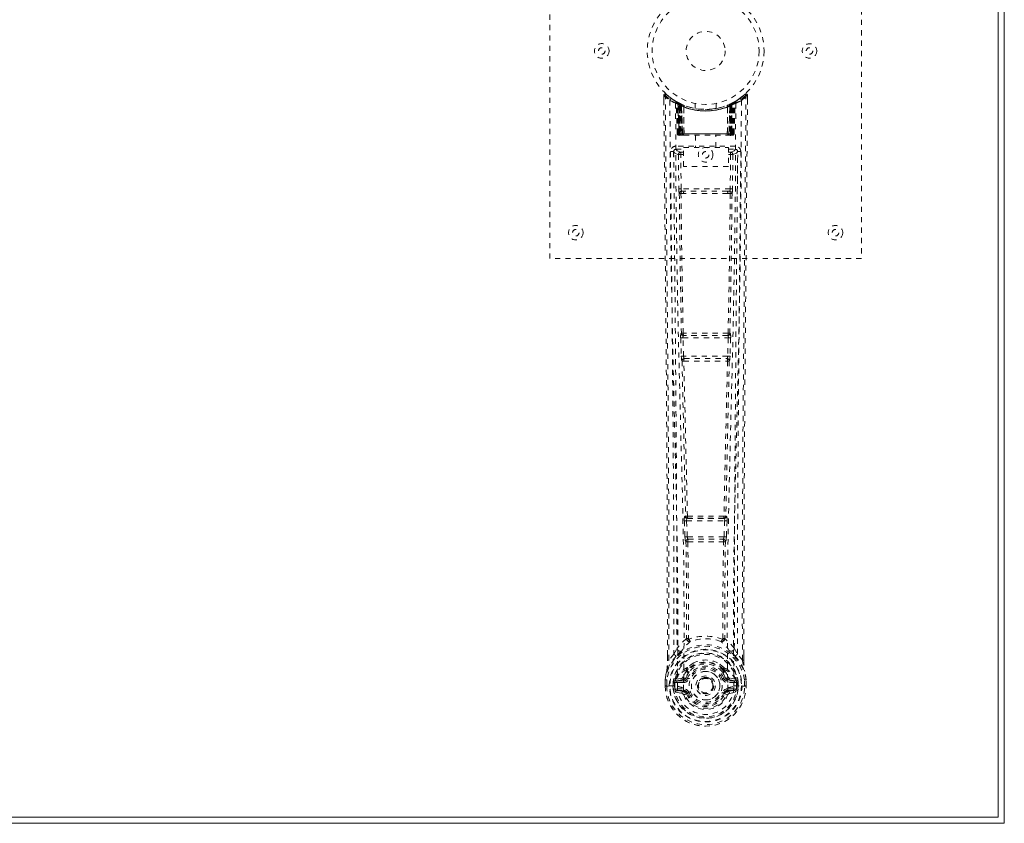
# Model space of a CAD drawing. Header units: inches. Extents: x 25.1 to 108.6, y 43.8 to 73.6.
# Tile 6 of 7: x 89.6 to 108.6, y 43.8 to 59.3. Entities that reach past the tile are written whole.
import ezdxf

# ---------------------------------------------------------------- set-up
doc = ezdxf.new("R2010")
doc.units = ezdxf.units.IN
doc.header["$MEASUREMENT"] = 0
doc.linetypes.add('SLD-Dashed', pattern=[0.075, 0.05, -0.025])
doc.linetypes.add('SLD-Solid', pattern=[0])

msp = doc.modelspace()

# ---------------------------------------------------------------- linework, layer by layer
at = {"color": 7, "linetype": 'SLD-Solid', "lineweight": 15}
for p, q in [((108.606, 73.561), (108.606, 43.811)), ((108.488, 43.929), (108.488, 73.443)), ((108.488, 73.443), (108.488, 43.929)), ((108.606, 43.811), (25.106, 43.811)), ((25.224, 43.929), (108.488, 43.929)), ((108.488, 43.929), (25.224, 43.929))]:
    msp.add_line(p, q, dxfattribs=at)
at = {"color": 7, "linetype": 'SLD-Dashed', "lineweight": 0}
for p, q in [((99.856, 54.686), (99.856, 62.686)), ((105.856, 62.686), (105.856, 54.686)), ((102.049, 57.828), (102.05, 57.744)), ((102.079, 57.828), (102.099, 57.85)), ((103.613, 57.85), (103.512, 57.769)), ((103.663, 57.828), (103.633, 57.828)), ((103.662, 57.743), (103.663, 57.828)), ((102.288, 57.713), (102.274, 57.721)), ((102.302, 57.688), (102.289, 57.696)), ((102.31, 57.09), (102.289, 57.696)), ((102.323, 57.09), (102.302, 57.688)), ((102.372, 57.668), (102.306, 57.702)), ((102.321, 57.68), (102.344, 57.087)), ((102.389, 57.642), (102.321, 57.677)), ((102.342, 57.09), (102.321, 57.677)), ((102.348, 57.647), (102.361, 57.673)), ((102.348, 57.647), (102.349, 57.09)), ((102.354, 57.645), (102.348, 57.647)), ((102.354, 57.645), (102.366, 57.671)), ((102.354, 57.09), (102.354, 57.645)), ((102.361, 57.673), (102.366, 57.671)), ((102.362, 57.641), (102.374, 57.667)), ((102.362, 57.09), (102.362, 57.641)), ((102.366, 57.639), (102.378, 57.665)), ((102.366, 57.639), (102.366, 57.09)), ((102.374, 57.667), (102.372, 57.668)), ((102.378, 57.665), (102.374, 57.667)), ((102.38, 57.632), (102.392, 57.659)), ((102.38, 57.632), (102.381, 57.09)), ((102.384, 57.631), (102.396, 57.657)), ((102.389, 57.642), (102.39, 57.641)), ((102.408, 57.09), (102.389, 57.642)), ((102.39, 57.641), (102.41, 57.09)), ((102.392, 57.659), (102.396, 57.657)), ((102.439, 57.639), (102.436, 57.64)), ((102.656, 57.675), (102.656, 57.579)), ((103.056, 57.579), (103.056, 57.675)), ((103.276, 57.64), (103.273, 57.639)), ((103.303, 57.09), (103.322, 57.641)), ((103.323, 57.642), (103.304, 57.09)), ((103.316, 57.657), (103.328, 57.631)), ((103.32, 57.659), (103.346, 57.671)), ((103.32, 57.659), (103.332, 57.632)), ((103.322, 57.641), (103.323, 57.642)), ((103.391, 57.677), (103.323, 57.642)), ((103.332, 57.09), (103.332, 57.632)), ((103.338, 57.667), (103.334, 57.665)), ((103.334, 57.665), (103.346, 57.639)), ((103.338, 57.667), (103.35, 57.641)), ((103.34, 57.668), (103.339, 57.667)), ((103.407, 57.702), (103.34, 57.668)), ((103.346, 57.671), (103.351, 57.673)), ((103.346, 57.671), (103.359, 57.645)), ((103.346, 57.09), (103.346, 57.639)), ((103.35, 57.641), (103.35, 57.09)), ((103.351, 57.673), (103.36, 57.678)), ((103.351, 57.673), (103.364, 57.647)), ((103.364, 57.647), (103.359, 57.645)), ((103.359, 57.645), (103.359, 57.09)), ((103.364, 57.09), (103.364, 57.647)), ((103.368, 57.087), (103.391, 57.68)), ((103.371, 57.09), (103.391, 57.677)), ((103.384, 57.671), (103.379, 57.672)), ((103.389, 57.09), (103.41, 57.688)), ((103.403, 57.09), (103.424, 57.696)), ((103.424, 57.696), (103.41, 57.688)), ((103.438, 57.721), (103.425, 57.713)), ((103.502, 57.762), (103.442, 57.725)), ((102.384, 57.09), (102.384, 57.631)), ((102.435, 57.612), (102.433, 57.613)), ((102.438, 57.089), (102.433, 57.613)), ((102.435, 57.612), (102.44, 57.09)), ((103.273, 57.09), (103.277, 57.612)), ((103.279, 57.613), (103.274, 57.089)), ((103.279, 57.613), (103.277, 57.612)), ((103.328, 57.631), (103.328, 57.09)), ((102.31, 57.09), (102.323, 57.09)), ((102.342, 57.09), (102.408, 57.09)), ((103.359, 57.09), (102.354, 57.09)), ((102.366, 57.09), (103.346, 57.09)), ((102.381, 57.09), (102.384, 57.09)), ((103.328, 57.09), (102.384, 57.09)), ((102.41, 57.09), (102.408, 57.09)), ((102.438, 57.089), (102.44, 57.09)), ((102.44, 57.09), (103.273, 57.09)), ((103.273, 57.09), (103.274, 57.089)), ((103.304, 57.09), (103.303, 57.09)), ((103.304, 57.09), (103.371, 57.09)), ((103.328, 57.09), (103.332, 57.09)), ((103.363, 57.061), (103.363, 57.063)), ((103.389, 57.09), (103.403, 57.09)), ((102.337, 57.062), (102.34, 57.061)), ((102.342, 57.061), (102.342, 57.061)), ((102.349, 57.061), (102.354, 57.061)), ((102.353, 57.061), (102.363, 57.061)), ((102.363, 57.061), (102.367, 57.061)), ((102.371, 57.061), (102.438, 57.061)), ((102.44, 57.061), (103.272, 57.061)), ((102.661, 57.061), (102.661, 56.829)), ((103.051, 56.829), (103.051, 57.061)), ((103.274, 57.061), (103.341, 57.061)), ((103.346, 57.061), (103.35, 57.061)), ((103.35, 57.061), (103.359, 57.061)), ((103.358, 57.061), (103.363, 57.061)), ((103.371, 57.061), (103.371, 57.061)), ((103.372, 57.061), (103.376, 57.062)), ((102.243, 56.764), (102.239, 56.747)), ((102.24, 56.754), (102.24, 56.744)), ((102.24, 56.744), (102.24, 56.743)), ((102.24, 56.743), (102.247, 55.929)), ((102.284, 56.852), (102.284, 56.792)), ((103.428, 56.852), (102.284, 56.852)), ((102.284, 56.792), (102.432, 56.792)), ((102.332, 56.689), (102.377, 56.69)), ((102.332, 56.689), (102.339, 56.029)), ((102.377, 56.735), (102.377, 56.69)), ((102.432, 56.735), (102.377, 56.735)), ((102.432, 56.69), (102.377, 56.69)), ((102.384, 56.03), (102.377, 56.69)), ((102.432, 56.829), (103.293, 56.829)), ((102.432, 56.463), (102.432, 56.829)), ((103.293, 56.829), (103.293, 56.463)), ((103.293, 56.792), (103.428, 56.792)), ((103.293, 56.735), (103.336, 56.735)), ((103.293, 56.69), (103.336, 56.69)), ((103.336, 56.69), (103.329, 56.03)), ((103.336, 56.735), (103.336, 56.69)), ((103.38, 56.689), (103.373, 56.029)), ((103.428, 56.792), (103.428, 56.852)), ((103.465, 55.929), (103.472, 56.743)), ((103.473, 56.747), (103.47, 56.764)), ((103.472, 56.744), (103.472, 56.754)), ((103.472, 56.743), (103.472, 56.744)), ((103.293, 56.463), (102.432, 56.463)), ((102.381, 55.94), (102.43, 55.939)), ((103.329, 56.03), (102.384, 56.03)), ((102.44, 55.986), (102.393, 55.986)), ((103.272, 55.986), (102.44, 55.986)), ((103.32, 55.986), (103.272, 55.986)), ((103.282, 55.939), (103.331, 55.94)), ((105.856, 54.686), (99.856, 54.686)), ((102.376, 53.158), (102.387, 52.806)), ((102.389, 53.251), (102.383, 53.248)), ((102.421, 53.16), (103.291, 53.16)), ((102.432, 52.807), (102.421, 53.16)), ((102.428, 53.205), (102.434, 53.207)), ((103.284, 53.205), (102.428, 53.205)), ((103.278, 53.207), (103.284, 53.205)), ((103.291, 53.16), (103.281, 52.807)), ((103.329, 53.248), (103.323, 53.251)), ((103.336, 53.158), (103.325, 52.806)), ((102.4, 52.716), (102.401, 52.715)), ((103.281, 52.807), (102.432, 52.807)), ((102.445, 52.762), (102.445, 52.762)), ((102.445, 52.762), (103.267, 52.762)), ((103.267, 52.762), (103.267, 52.762)), ((103.311, 52.715), (103.312, 52.716)), ((102.469, 49.73), (102.456, 49.726)), ((102.5, 49.683), (102.513, 49.687)), ((103.212, 49.683), (102.5, 49.683)), ((103.199, 49.687), (103.212, 49.683)), ((103.244, 49.73), (103.257, 49.726)), ((102.446, 49.636), (102.458, 49.327)), ((102.49, 49.638), (103.222, 49.638)), ((102.502, 49.329), (102.49, 49.638)), ((103.222, 49.638), (103.21, 49.329)), ((103.267, 49.636), (103.255, 49.327)), ((102.458, 49.327), (102.46, 49.294)), ((103.21, 49.329), (102.502, 49.329)), ((103.255, 49.327), (103.252, 49.294)), ((102.476, 49.237), (102.477, 49.237)), ((102.521, 49.284), (102.52, 49.284)), ((102.52, 49.284), (103.192, 49.284)), ((103.192, 49.284), (103.191, 49.284)), ((103.235, 49.237), (103.236, 49.237)), ((102.12, 46.955), (102.119, 47.043)), ((102.121, 47.044), (102.121, 46.955)), ((102.245, 47.071), (102.149, 46.956)), ((102.245, 47.071), (102.305, 47.183)), ((103.408, 47.183), (103.467, 47.071)), ((103.563, 46.956), (103.467, 47.071)), ((103.592, 46.955), (103.591, 47.057)), ((103.593, 46.955), (103.593, 47.056)), ((102.485, 46.768), (102.484, 46.745)), ((102.492, 46.796), (102.503, 46.813)), ((102.508, 46.763), (102.508, 46.74)), ((103.204, 46.74), (103.204, 46.763)), ((103.209, 46.813), (103.221, 46.796)), ((103.228, 46.768), (103.228, 46.745)), ((102.077, 46.576), (102.077, 46.572)), ((102.077, 46.455), (102.077, 46.572)), ((102.077, 46.455), (102.081, 46.455)), ((102.078, 46.572), (102.078, 46.454)), ((102.081, 46.455), (102.134, 46.455)), ((102.107, 46.572), (102.106, 46.456)), ((102.134, 46.455), (102.157, 46.456)), ((102.157, 46.456), (102.163, 46.456)), ((102.163, 46.456), (102.313, 46.456)), ((102.228, 46.529), (102.228, 46.529)), ((102.228, 46.456), (102.228, 46.529)), ((102.228, 46.456), (102.228, 46.456)), ((102.258, 46.527), (102.257, 46.457)), ((102.263, 46.457), (102.257, 46.457)), ((102.258, 46.528), (102.263, 46.547)), ((102.263, 46.547), (102.263, 46.534)), ((102.263, 46.534), (102.263, 46.457)), ((102.272, 46.575), (102.269, 46.571)), ((102.273, 46.575), (102.283, 46.586)), ((102.398, 46.607), (102.283, 46.586)), ((102.283, 46.586), (102.283, 46.586)), ((102.283, 46.586), (102.283, 46.586)), ((102.298, 46.553), (102.427, 46.578)), ((102.298, 46.553), (102.298, 46.523)), ((102.427, 46.553), (102.298, 46.553)), ((102.427, 46.523), (102.298, 46.523)), ((102.313, 46.456), (102.313, 46.456)), ((102.427, 46.578), (102.427, 46.553)), ((102.427, 46.523), (102.427, 46.553)), ((102.475, 46.608), (102.482, 46.619)), ((102.482, 46.619), (102.509, 46.608)), ((102.7, 46.462), (102.7, 46.478)), ((102.7, 46.454), (102.7, 46.462)), ((103.203, 46.608), (103.23, 46.619)), ((103.23, 46.619), (103.237, 46.608)), ((103.285, 46.578), (103.414, 46.553)), ((103.285, 46.578), (103.285, 46.553)), ((103.414, 46.553), (103.285, 46.553)), ((103.285, 46.523), (103.285, 46.553)), ((103.414, 46.523), (103.285, 46.523)), ((103.43, 46.586), (103.314, 46.607)), ((103.399, 46.456), (103.55, 46.456)), ((103.414, 46.523), (103.414, 46.553)), ((103.43, 46.586), (103.44, 46.576)), ((103.443, 46.571), (103.44, 46.576)), ((103.449, 46.547), (103.449, 46.534)), ((103.454, 46.528), (103.449, 46.547)), ((103.449, 46.534), (103.45, 46.457)), ((103.45, 46.457), (103.455, 46.457)), ((103.484, 46.529), (103.455, 46.527)), ((103.455, 46.457), (103.455, 46.527)), ((103.484, 46.529), (103.485, 46.457)), ((103.484, 46.529), (103.484, 46.529)), ((103.55, 46.456), (103.556, 46.456)), ((103.556, 46.456), (103.579, 46.455)), ((103.579, 46.455), (103.632, 46.455)), ((103.606, 46.456), (103.606, 46.572)), ((103.632, 46.455), (103.636, 46.455)), ((103.635, 46.454), (103.634, 46.572)), ((103.635, 46.572), (103.635, 46.576)), ((103.636, 46.455), (103.635, 46.572)), ((102.281, 46.335), (102.4, 46.312)), ((102.311, 46.401), (102.311, 46.371)), ((102.311, 46.401), (102.427, 46.401)), ((102.427, 46.351), (102.311, 46.371)), ((102.311, 46.371), (102.427, 46.371)), ((102.427, 46.401), (102.427, 46.371)), ((102.427, 46.351), (102.427, 46.371)), ((102.487, 46.307), (102.483, 46.316)), ((102.509, 46.317), (102.487, 46.307)), ((103.225, 46.307), (103.203, 46.317)), ((103.229, 46.316), (103.225, 46.307)), ((103.28, 46.284), (103.225, 46.307)), ((103.285, 46.401), (103.285, 46.371)), ((103.285, 46.401), (103.401, 46.401)), ((103.401, 46.371), (103.285, 46.351)), ((103.285, 46.351), (103.285, 46.371)), ((103.285, 46.371), (103.401, 46.371)), ((103.313, 46.312), (103.432, 46.335)), ((103.401, 46.371), (103.401, 46.401))]:
    msp.add_line(p, q, dxfattribs=at)
at = {"color": 7, "linetype": 'SLD-Dashed', "lineweight": 0, "flags": 128}
for points in [[(102.119, 47.043), (102.117, 49.672), (102.1, 52.39), (102.075, 55.109), (102.049, 57.828)], [(102.049, 57.828), (102.05, 57.827), (102.052, 57.828), (102.058, 57.828), (102.068, 57.828), (102.074, 57.828), (102.079, 57.828)], [(102.098, 57.848), (102.091, 57.852), (102.083, 57.854), (102.074, 57.855), (102.066, 57.853), (102.06, 57.85), (102.054, 57.845), (102.051, 57.838), (102.05, 57.83)], [(102.149, 46.956), (102.15, 47.694), (102.15, 48.474), (102.148, 49.297), (102.144, 50.163), (102.14, 50.96), (102.134, 51.789), (102.133, 51.98), (102.131, 52.172), (102.13, 52.366), (102.129, 52.5), (102.128, 52.629), (102.127, 52.765), (102.125, 52.906), (102.121, 53.36), (102.117, 53.864), (102.111, 54.42), (102.108, 54.771), (102.105, 55.143), (102.101, 55.546), (102.097, 55.922), (102.092, 56.412), (102.088, 56.848), (102.085, 57.229), (102.082, 57.556), (102.079, 57.828)], [(103.563, 46.956), (103.562, 47.77), (103.563, 48.618), (103.565, 49.502), (103.569, 50.305), (103.572, 50.822), (103.575, 51.364), (103.579, 51.931), (103.584, 52.494), (103.588, 52.982), (103.593, 53.629), (103.6, 54.317), (103.607, 55.046), (103.613, 55.723), (103.633, 57.828)], [(103.593, 47.056), (103.595, 49.673), (103.613, 52.389), (103.637, 55.11), (103.663, 57.828)], [(103.66, 57.828), (103.658, 57.835), (103.655, 57.843), (103.65, 57.85), (103.643, 57.854), (103.636, 57.857), (103.629, 57.858), (103.621, 57.856), (103.615, 57.852)], [(102.168, 57.734), (102.174, 56.144), (102.192, 54.554), (102.223, 52.968), (102.26, 51.385), (102.29, 50.145), (102.313, 48.91), (102.323, 47.679), (102.313, 46.456)], [(102.277, 57.679), (102.284, 56.092), (102.304, 54.508), (102.337, 52.925), (102.377, 51.346), (102.409, 50.109), (102.433, 48.876), (102.443, 47.648), (102.431, 46.426)], [(102.282, 57.713), (102.289, 57.702), (102.293, 57.689)], [(102.289, 57.702), (102.29, 57.696), (102.29, 57.695)], [(102.32, 57.685), (102.321, 57.679), (102.321, 57.677)], [(102.322, 57.693), (102.329, 57.69), (102.361, 57.673)], [(103.435, 57.679), (103.429, 56.092), (103.408, 54.508), (103.376, 52.925), (103.335, 51.346), (103.304, 50.109), (103.279, 48.876), (103.27, 47.648), (103.282, 46.426)], [(103.544, 57.734), (103.539, 56.144), (103.52, 54.554), (103.49, 52.968), (103.452, 51.385), (103.422, 50.145), (103.399, 48.91), (103.389, 47.679), (103.399, 46.456)], [(103.054, 57.579), (103.055, 57.579), (103.037, 57.576), (102.999, 57.57), (102.945, 57.565), (102.88, 57.562), (102.856, 57.561)], [(102.349, 57.09), (102.334, 57.09), (102.321, 57.09), (102.313, 57.09), (102.31, 57.09)], [(102.323, 57.09), (102.327, 57.09), (102.335, 57.09), (102.348, 57.09), (102.362, 57.09)], [(102.341, 57.091), (102.342, 57.083), (102.343, 57.082)], [(102.381, 57.09), (102.373, 57.09), (102.365, 57.09), (102.358, 57.09), (102.352, 57.09), (102.347, 57.09), (102.344, 57.09), (102.342, 57.09), (102.342, 57.09)], [(102.355, 57.061), (102.355, 57.061), (102.356, 57.062), (102.359, 57.062), (102.363, 57.063)], [(102.41, 57.09), (102.413, 57.08), (102.42, 57.071)], [(102.438, 57.089), (102.423, 57.075), (102.42, 57.071)], [(103.274, 57.089), (103.289, 57.075), (103.293, 57.071)], [(103.293, 57.071), (103.299, 57.08), (103.303, 57.09)], [(103.371, 57.09), (103.371, 57.09), (103.369, 57.09), (103.365, 57.09), (103.36, 57.09), (103.354, 57.09), (103.347, 57.09), (103.34, 57.09), (103.332, 57.09)], [(103.35, 57.09), (103.365, 57.09), (103.377, 57.09), (103.386, 57.09), (103.389, 57.09)], [(103.35, 57.063), (103.354, 57.062), (103.356, 57.062), (103.357, 57.061), (103.357, 57.061)], [(103.403, 57.09), (103.4, 57.09), (103.391, 57.09), (103.379, 57.09), (103.364, 57.09)], [(102.37, 57.061), (102.372, 57.061), (102.373, 57.061)], [(102.179, 56.746), (102.183, 56.37), (102.187, 55.941), (102.192, 55.472), (102.196, 55.047), (102.198, 54.824), (102.2, 54.602), (102.202, 54.379), (102.205, 54.126), (102.207, 53.871), (102.21, 53.624), (102.214, 53.121), (102.218, 52.653), (102.222, 52.221), (102.226, 51.798), (102.23, 51.308), (102.235, 50.467), (102.24, 49.619), (102.244, 48.742), (102.245, 47.888), (102.245, 47.071)], [(102.239, 56.747), (102.263, 56.718), (102.332, 56.689)], [(102.239, 56.747), (102.27, 53.558), (102.296, 50.37), (102.305, 47.183)], [(102.377, 56.735), (102.308, 56.763), (102.284, 56.792)], [(103.428, 56.792), (103.405, 56.763), (103.336, 56.735)], [(103.38, 56.689), (103.376, 56.689), (103.366, 56.69), (103.352, 56.69), (103.336, 56.69)], [(103.38, 56.689), (103.45, 56.718), (103.471, 56.744)], [(103.408, 47.183), (103.416, 50.37), (103.442, 53.558), (103.473, 56.747)], [(103.467, 47.071), (103.467, 47.812), (103.468, 48.583), (103.471, 49.387), (103.475, 50.152), (103.48, 50.928), (103.486, 51.704), (103.492, 52.46), (103.499, 53.185), (103.505, 53.861), (103.512, 54.617), (103.519, 55.327), (103.526, 56.024), (103.533, 56.746)], [(102.384, 56.03), (102.368, 56.03), (102.354, 56.029), (102.343, 56.029), (102.339, 56.029)], [(102.349, 55.941), (102.365, 54.595), (102.389, 53.251)], [(102.423, 53.248), (102.398, 54.593), (102.381, 55.94)], [(103.282, 55.939), (103.071, 55.939), (102.856, 55.939), (102.642, 55.939), (102.43, 55.939)], [(103.272, 55.986), (103.068, 55.986), (102.862, 55.986), (102.65, 55.986), (102.44, 55.986)], [(103.331, 55.94), (103.314, 54.593), (103.289, 53.248)], [(103.32, 55.986), (103.337, 55.982), (103.347, 55.974)], [(103.364, 55.941), (103.348, 54.595), (103.323, 53.251)], [(103.373, 56.029), (103.369, 56.029), (103.359, 56.029), (103.344, 56.03), (103.329, 56.03)], [(102.421, 53.16), (102.413, 53.159), (102.405, 53.159), (102.398, 53.159), (102.391, 53.159), (102.385, 53.159), (102.381, 53.158), (102.378, 53.158), (102.376, 53.158)], [(103.336, 53.158), (103.334, 53.158), (103.331, 53.158), (103.327, 53.159), (103.321, 53.159), (103.315, 53.159), (103.307, 53.159), (103.3, 53.159), (103.291, 53.16)], [(102.432, 52.807), (102.424, 52.807), (102.416, 52.806), (102.408, 52.806), (102.402, 52.806), (102.396, 52.806), (102.392, 52.806), (102.389, 52.806), (102.387, 52.806)], [(102.387, 52.806), (102.389, 52.772), (102.389, 52.77)], [(102.401, 52.715), (102.436, 51.22), (102.469, 49.73)], [(102.504, 49.725), (102.471, 51.217), (102.435, 52.713)], [(103.277, 52.713), (103.241, 51.217), (103.208, 49.725)], [(103.311, 52.715), (103.276, 51.22), (103.244, 49.73)], [(103.325, 52.806), (103.324, 52.806), (103.321, 52.806), (103.316, 52.806), (103.311, 52.806), (103.304, 52.806), (103.297, 52.806), (103.289, 52.807), (103.281, 52.807)], [(103.307, 52.735), (103.308, 52.733), (103.311, 52.715)], [(103.325, 52.806), (103.323, 52.772), (103.323, 52.77)], [(102.49, 49.638), (102.49, 49.646), (102.49, 49.654), (102.492, 49.669), (102.495, 49.679), (102.5, 49.683)], [(103.212, 49.683), (103.217, 49.679), (103.221, 49.669), (103.223, 49.654), (103.223, 49.646), (103.222, 49.638)], [(102.49, 49.638), (102.482, 49.637), (102.474, 49.637), (102.467, 49.637), (102.461, 49.637), (102.455, 49.636), (102.451, 49.636), (102.448, 49.636), (102.446, 49.636)], [(103.267, 49.636), (103.265, 49.636), (103.262, 49.636), (103.257, 49.636), (103.252, 49.637), (103.245, 49.637), (103.238, 49.637), (103.23, 49.637), (103.222, 49.638)], [(102.502, 49.329), (102.494, 49.329), (102.487, 49.328), (102.479, 49.328), (102.473, 49.328), (102.467, 49.328), (102.463, 49.327), (102.46, 49.327), (102.458, 49.327)], [(103.21, 49.329), (103.209, 49.32), (103.208, 49.312), (103.203, 49.297), (103.198, 49.288), (103.195, 49.285), (103.193, 49.284), (103.192, 49.284)], [(103.255, 49.327), (103.25, 49.327), (103.239, 49.328), (103.225, 49.328), (103.21, 49.329)], [(102.477, 49.237), (102.488, 48.305), (102.489, 47.376)], [(102.513, 49.232), (102.524, 48.299), (102.524, 47.37)], [(103.188, 47.37), (103.189, 48.299), (103.2, 49.232)], [(103.235, 49.237), (103.225, 48.305), (103.224, 47.376)], [(102.486, 47.368), (102.389, 47.281), (102.305, 47.183)], [(102.486, 47.368), (102.488, 47.357), (102.493, 47.349), (102.499, 47.342), (102.507, 47.339), (102.515, 47.339), (102.523, 47.343), (102.529, 47.35), (102.534, 47.359)], [(102.524, 47.37), (102.525, 47.368), (102.525, 47.366), (102.528, 47.363), (102.534, 47.359)], [(103.178, 47.359), (103.185, 47.363), (103.187, 47.366), (103.188, 47.368), (103.188, 47.37)], [(103.178, 47.359), (103.183, 47.35), (103.19, 47.343), (103.198, 47.339), (103.206, 47.339), (103.213, 47.342), (103.22, 47.349), (103.224, 47.357), (103.226, 47.368)], [(103.408, 47.183), (103.324, 47.281), (103.226, 47.368)], [(102.288, 47.031), (102.187, 46.908), (102.107, 46.753)], [(102.398, 47.134), (102.392, 47.128), (102.383, 47.119)], [(103.329, 47.119), (103.32, 47.128), (103.315, 47.134)], [(103.425, 47.031), (103.525, 46.908), (103.605, 46.753)], [(102.149, 46.956), (102.143, 46.956), (102.137, 46.956), (102.131, 46.956), (102.126, 46.955), (102.122, 46.955), (102.12, 46.955), (102.119, 46.955), (102.12, 46.955)], [(102.629, 46.899), (102.578, 46.873), (102.503, 46.813)], [(103.209, 46.813), (103.134, 46.873), (103.083, 46.899)], [(103.593, 46.955), (103.593, 46.955), (103.592, 46.955), (103.59, 46.955), (103.586, 46.955), (103.581, 46.956), (103.575, 46.956), (103.569, 46.956), (103.563, 46.956)], [(102.107, 46.753), (102.091, 46.675), (102.077, 46.576)], [(102.077, 46.572), (102.09, 46.667), (102.106, 46.742)], [(102.107, 46.753), (102.106, 46.748), (102.106, 46.742)], [(102.484, 46.745), (102.454, 46.695), (102.425, 46.63)], [(103.23, 46.619), (103.204, 46.68), (103.176, 46.727)], [(103.228, 46.745), (103.259, 46.695), (103.287, 46.63)], [(103.607, 46.742), (103.607, 46.748), (103.605, 46.753)], [(103.635, 46.576), (103.624, 46.664), (103.605, 46.753)], [(103.635, 46.572), (103.623, 46.667), (103.607, 46.742)], [(102.106, 46.456), (102.1, 46.456), (102.094, 46.456), (102.088, 46.456), (102.083, 46.456), (102.08, 46.456), (102.077, 46.455), (102.076, 46.455), (102.077, 46.455)], [(102.077, 46.576), (102.078, 46.576), (102.08, 46.576), (102.083, 46.575), (102.087, 46.575), (102.091, 46.574), (102.096, 46.574), (102.101, 46.573), (102.107, 46.572)], [(102.077, 46.572), (102.077, 46.572), (102.078, 46.572), (102.08, 46.572), (102.084, 46.572), (102.089, 46.572), (102.094, 46.572), (102.1, 46.572), (102.107, 46.572)], [(102.228, 46.529), (102.238, 46.528), (102.247, 46.528), (102.254, 46.528), (102.258, 46.527)], [(102.257, 46.457), (102.254, 46.457), (102.247, 46.456), (102.238, 46.456), (102.228, 46.456)], [(102.258, 46.527), (102.258, 46.528), (102.258, 46.528)], [(102.298, 46.523), (102.28, 46.526), (102.263, 46.534)], [(102.425, 46.63), (102.412, 46.613), (102.398, 46.607)], [(102.537, 46.596), (102.532, 46.598), (102.527, 46.601), (102.522, 46.603), (102.518, 46.604), (102.514, 46.606), (102.512, 46.607), (102.51, 46.608), (102.509, 46.608)], [(103.175, 46.596), (103.181, 46.598), (103.186, 46.601), (103.19, 46.603), (103.194, 46.604), (103.198, 46.606), (103.2, 46.607), (103.202, 46.608), (103.203, 46.608)], [(103.287, 46.63), (103.3, 46.613), (103.314, 46.607)], [(103.449, 46.534), (103.433, 46.526), (103.414, 46.523)], [(103.454, 46.528), (103.455, 46.527), (103.455, 46.527)], [(103.635, 46.576), (103.634, 46.576), (103.632, 46.576), (103.629, 46.575), (103.626, 46.575), (103.621, 46.574), (103.616, 46.574), (103.611, 46.573), (103.606, 46.572)], [(103.606, 46.572), (103.612, 46.572), (103.618, 46.572), (103.624, 46.572), (103.628, 46.572), (103.632, 46.572), (103.635, 46.572), (103.636, 46.572), (103.635, 46.572)], [(103.636, 46.455), (103.636, 46.455), (103.635, 46.455), (103.633, 46.455), (103.629, 46.456), (103.624, 46.456), (103.619, 46.456), (103.613, 46.456), (103.606, 46.456)], [(102.268, 46.384), (102.288, 46.397), (102.311, 46.401)], [(103.282, 46.426), (103.276, 46.348), (103.254, 46.272), (103.214, 46.202), (103.161, 46.142), (103.095, 46.092), (103.02, 46.055), (102.94, 46.033), (102.856, 46.026), (102.773, 46.033), (102.692, 46.055), (102.617, 46.092), (102.552, 46.142), (102.498, 46.202), (102.459, 46.272), (102.436, 46.348), (102.431, 46.426)], [(102.537, 46.328), (102.532, 46.326), (102.527, 46.324), (102.522, 46.322), (102.518, 46.32), (102.514, 46.319), (102.512, 46.318), (102.51, 46.317), (102.509, 46.317)], [(103.175, 46.328), (103.181, 46.326), (103.186, 46.324), (103.19, 46.322), (103.194, 46.32), (103.198, 46.319), (103.2, 46.318), (103.202, 46.317), (103.203, 46.317)], [(103.401, 46.401), (103.425, 46.397), (103.444, 46.384)]]:
    msp.add_lwpolyline(points, dxfattribs=at)
at = {"color": 7, "linetype": 'SLD-Dashed', "lineweight": 0}
for centre, radius in [((102.856, 58.686), 1.125), ((102.856, 58.686), 1.03), ((102.856, 58.686), 0.376), ((100.856, 58.686), 0.141), ((104.856, 58.686), 0.14), ((100.856, 58.686), 0.0625), ((104.856, 58.686), 0.0625), ((102.856, 56.686), 0.141), ((102.856, 56.686), 0.0625), ((100.356, 55.186), 0.14), ((100.356, 55.186), 0.0625), ((105.356, 55.186), 0.14), ((105.356, 55.186), 0.0625), ((102.856, 46.462), 0.7), ((102.856, 46.462), 0.69), ((102.856, 46.462), 0.623), ((102.856, 46.462), 0.32), ((102.856, 46.462), 0.275), ((102.856, 46.462), 0.187), ((102.856, 46.462), 0.157), ((102.856, 46.462), 0.142), ((102.856, 46.462), 0.14), ((102.856, 46.462), 0.138)]:
    msp.add_circle(centre, radius, dxfattribs=at)
for centre, radius, start, end in [((102.079, 57.828), 0.03, 47.8472, 180.532), ((102.851, 58.721), 1.2, 228.1039, 235.3369), ((102.856, 58.687), 1.158, 227.8714, 312.1368), ((102.852, 58.681), 1.121, 227.8994, 235.3595), ((102.861, 58.68), 1.12, 304.6364, 312.104), ((102.858, 58.726), 1.206, 304.678, 311.8742), ((103.633, 57.828), 0.03, 359.467, 132.1538), ((103.576, 57.797), 0.0645, 28.7609, 55.6469), ((102.198, 57.734), 0.03, 55.9271, 179.7368), ((102.842, 58.921), 1.364, 240.4162, 245.5498), ((102.856, 58.686), 1.128, 235.3423, 240.4729), ((102.259, 57.695), 0.03, 1.9936, 58.9176), ((102.85, 58.676), 1.115, 238.9241, 239.8134), ((102.239, 57.659), 0.0707, 31.4546, 58.8968), ((102.318, 57.666), 0.0429, 114.1647, 162.9956), ((102.856, 58.718), 1.19, 240.88, 299.12), ((102.272, 57.687), 0.0299, 1.9085, 59.6934), ((102.773, 58.542), 0.961, 239.6217, 242.5196), ((102.867, 58.708), 1.154, 239.9243, 243.9564), ((102.845, 58.32), 0.836, 228.255, 233.5293), ((102.856, 58.686), 1.128, 240.4734, 299.5266), ((102.83, 58.297), 0.806, 229.0764, 234.4676), ((102.291, 57.676), 0.03, 16.8819, 61.2356), ((102.291, 57.676), 0.0299, 1.8115, 60.744), ((102.857, 58.689), 1.13, 240.7867, 245.7029), ((102.835, 58.298), 0.806, 230.3454, 235.637), ((102.856, 58.685), 1.155, 244.2142, 295.7858), ((102.856, 58.685), 1.155, 244.9105, 295.0895), ((102.359, 57.641), 0.0297, 1.4735, 64.4787), ((102.361, 57.64), 0.0297, 1.4797, 64.5533), ((102.813, 58.239), 0.732, 234.7539, 238.7698), ((102.407, 57.629), 0.0311, 328.3262, 19.6449), ((102.406, 57.63), 0.0345, 328.9619, 15.1618), ((103.307, 57.63), 0.0345, 164.8379, 211.0384), ((103.305, 57.629), 0.031, 160.2192, 211.7007), ((102.899, 58.24), 0.733, 301.2398, 305.2451), ((102.966, 58.45), 0.867, 293.5546, 295.4827), ((103.375, 57.565), 0.109, 91.244, 120.4849), ((103.352, 57.64), 0.0297, 115.4467, 178.5203), ((103.353, 57.641), 0.0297, 115.5243, 178.5308), ((102.877, 58.298), 0.806, 304.3634, 309.6542), ((102.883, 58.296), 0.805, 305.5267, 310.9293), ((103.407, 57.546), 0.137, 89.4093, 113.5127), ((102.866, 58.321), 0.838, 306.475, 311.7406), ((103.421, 57.676), 0.0299, 119.2507, 178.1938), ((103.001, 58.436), 0.838, 298.796, 300.3494), ((103.44, 57.687), 0.0299, 120.3066, 178.0915), ((102.856, 58.687), 1.128, 299.5288, 304.6559), ((103.394, 57.666), 0.0429, 17.0207, 65.8165), ((103.454, 57.695), 0.03, 121.0748, 178.014), ((102.871, 58.92), 1.364, 294.449, 299.585), ((103.514, 57.734), 0.03, 0.2567, 124.0794), ((102.856, 58.685), 1.155, 245.8865, 294.1135), ((102.856, 58.65), 1.12, 247.9256, 292.0744), ((102.34, 57.091), 0.03, 181.9934, 269.9954), ((102.341, 57.092), 0.0305, 182.3659, 249.3677), ((102.353, 57.091), 0.03, 181.9871, 246.5548), ((102.354, 57.093), 0.0315, 237.9483, 270.6873), ((102.371, 57.091), 0.03, 181.9319, 269.9357), ((102.369, 56.951), 0.113, 100.0783, 103.9948), ((103.167, 57.087), 0.818, 179.7658, 181.6405), ((102.764, 57.083), 0.411, 179.0113, 183.0504), ((102.784, 57.083), 0.422, 179.0353, 182.9706), ((102.789, 57.083), 0.423, 179.0446, 182.9706), ((102.823, 57.083), 0.442, 179.0835, 182.8388), ((102.83, 57.083), 0.446, 179.0944, 182.8187), ((102.438, 57.091), 0.0299, 181.7955, 269.8155), ((102.441, 57.088), 0.0265, 218.3715, 269.381), ((103.272, 57.088), 0.0266, 270.7909, 321.4605), ((103.274, 57.091), 0.0299, 270.189, 358.2045), ((102.886, 57.083), 0.443, 357.1738, 0.9224), ((103.336, 57.096), 0.0353, 261.8104, 350.6807), ((102.89, 57.083), 0.442, 357.1612, 0.9165), ((103.341, 57.091), 0.03, 270.0643, 358.0681), ((102.921, 57.083), 0.425, 357.0449, 0.9492), ((102.489, 57.087), 0.861, 358.4317, 0.2122), ((102.949, 57.083), 0.41, 356.9415, 0.9875), ((103.359, 57.093), 0.0315, 269.3124, 302.3651), ((103.342, 56.946), 0.119, 75.8949, 79.5716), ((103.359, 57.091), 0.03, 293.513, 358.0082), ((103.373, 57.091), 0.03, 270.0046, 358.0066), ((103.371, 57.092), 0.0305, 290.7065, 357.6478), ((102.284, 56.747), 0.105, 89.9131, 180.6402), ((102.222, 53.877), 2.87, 89.642, 90.8398), ((102.284, 56.747), 0.045, 90.0236, 157.9854), ((102.377, 56.69), 0.0451, 90.4282, 180.3556), ((103.335, 56.69), 0.0451, 359.6211, 89.5706), ((103.428, 56.747), 0.105, 359.3626, 90.0841), ((103.428, 56.747), 0.045, 22.0146, 89.9764), ((103.491, 53.884), 2.863, 89.1592, 90.3601), ((102.628, 56.016), 0.289, 177.3498, 195.0252), ((102.394, 55.94), 0.0456, 91.9224, 179.0048), ((102.374, 56.197), 0.258, 264.2203, 271.5588), ((102.456, 55.946), 0.075, 148.0081, 184.804), ((102.461, 56.022), 0.0772, 174.5298, 208.3928), ((102.495, 55.95), 0.0652, 146.4272, 189.4399), ((103.218, 55.95), 0.0652, 350.5376, 33.5539), ((103.252, 56.022), 0.0773, 331.6222, 5.4602), ((103.255, 55.946), 0.0756, 355.3489, 31.8378), ((103.338, 56.198), 0.258, 268.4488, 275.7717), ((103.325, 55.943), 0.0384, 357.0824, 55.3574), ((103.084, 56.016), 0.289, 344.9821, 2.646), ((102.596, 53.186), 0.222, 163.6423, 187.1189), ((102.429, 53.25), 0.0451, 181.9438, 269.4407), ((102.434, 53.252), 0.0451, 181.9693, 269.4235), ((102.415, 53.384), 0.136, 258.8643, 273.2821), ((102.479, 53.173), 0.0601, 148.6056, 193.0913), ((102.856, 17.117), 36.134, 89.3135, 90.6865), ((102.48, 53.241), 0.057, 172.6153, 216.4825), ((102.856, 20.172), 33.037, 89.2677, 90.7323), ((103.278, 53.252), 0.0451, 270.5786, 358.0286), ((103.233, 53.241), 0.0567, 323.3789, 7.5232), ((103.284, 53.25), 0.0451, 270.5593, 358.0562), ((103.233, 53.173), 0.0601, 346.8971, 31.4001), ((103.297, 53.384), 0.136, 266.7364, 281.1158), ((103.116, 53.186), 0.222, 352.8804, 16.3584), ((102.507, 52.766), 0.118, 177.9943, 205.3582), ((102.445, 52.717), 0.0451, 90.6328, 181.6253), ((102.446, 52.717), 0.0451, 90.6356, 181.6285), ((102.427, 52.836), 0.123, 257.6572, 273.6634), ((102.494, 52.801), 0.0626, 174.4861, 218.4561), ((102.504, 52.724), 0.0697, 146.9328, 189.0859), ((102.856, 86.275), 33.565, 269.2812, 270.7189), ((102.856, 86.108), 33.348, 269.2944, 270.7056), ((103.218, 52.801), 0.0626, 321.5413, 5.5164), ((103.267, 52.718), 0.0433, 22.7763, 90.2222), ((103.208, 52.724), 0.0697, 350.9141, 33.0672), ((103.267, 52.717), 0.0451, 358.3747, 89.3672), ((103.285, 52.837), 0.125, 266.4421, 282.2372), ((103.205, 52.766), 0.118, 334.6474, 2.0155), ((102.608, 49.663), 0.165, 157.6287, 189.411), ((102.501, 49.728), 0.0451, 182.4896, 269.134), ((102.514, 49.732), 0.0451, 182.6004, 269.107), ((102.498, 49.817), 0.0921, 251.4716, 273.9841), ((102.856, 12.699), 37.028, 89.4553, 90.5445), ((102.565, 49.719), 0.0612, 173.9376, 211.5397), ((102.856, 16.819), 32.869, 89.4016, 90.5984), ((103.199, 49.732), 0.0451, 270.8924, 357.4002), ((103.148, 49.719), 0.0607, 328.3023, 6.2204), ((103.215, 49.817), 0.0919, 266.0304, 288.5376), ((103.211, 49.728), 0.0451, 270.866, 357.5104), ((103.104, 49.663), 0.165, 350.5904, 22.3699), ((102.553, 49.289), 0.0933, 177.5396, 214.128), ((102.561, 49.327), 0.0588, 177.8395, 226.6324), ((103.159, 49.289), 0.0933, 325.868, 2.465), ((102.521, 49.239), 0.0451, 91.0424, 182.1405), ((102.522, 49.239), 0.0451, 91.047, 182.1506), ((102.507, 49.32), 0.0879, 250.2456, 273.9526), ((102.599, 49.244), 0.0873, 153.1995, 188.1842), ((102.856, 81.954), 32.724, 269.3989, 270.6009), ((102.856, 82.652), 33.37, 269.4251, 270.5749), ((103.19, 49.239), 0.0451, 357.8514, 88.9511), ((103.113, 49.244), 0.0873, 351.8158, 26.8005), ((103.191, 49.239), 0.0451, 357.8595, 88.9576), ((103.205, 49.321), 0.0889, 266.1784, 289.6234), ((102.856, 46.449), 0.965, 70.5266, 109.4745), ((102.856, 46.462), 0.787, 8.3239, 171.6761), ((102.856, 46.462), 0.758, 8.3239, 171.6761), ((103.124, 46.625), 0.888, 129.1314, 144.9697), ((102.474, 47.375), 0.0143, 327.5706, 3.3369), ((102.547, 47.372), 0.0608, 183.6656, 286.5454), ((102.521, 47.449), 0.0794, 246.0494, 272.5105), ((102.611, 47.377), 0.0786, 193.3285, 233.7371), ((102.856, 46.521), 0.844, 69.7727, 110.2275), ((103.165, 47.372), 0.0608, 253.4546, 356.3344), ((103.102, 47.377), 0.0786, 306.2629, 346.6715), ((102.588, 46.625), 0.887, 35.0286, 50.8707), ((103.192, 47.449), 0.0795, 267.4916, 293.9485), ((103.238, 47.375), 0.0143, 176.6631, 212.4294), ((102.856, 46.462), 0.632, 6.064, 173.936), ((102.707, 47.518), 0.643, 224.0845, 229.2614), ((102.856, 46.462), 0.602, 6.2697, 173.7303), ((103.832, 45.456), 2.206, 131.0593, 134.4299), ((102.365, 47.186), 0.0608, 182.3833, 301.9692), ((103.347, 47.186), 0.0608, 238.0284, 357.6214), ((101.881, 45.456), 2.206, 45.5699, 48.9402), ((103.005, 47.518), 0.643, 310.7377, 315.9146), ((100.918, 46.926), 1.202, 351.1859, 1.3441), ((98.527, 47.595), 3.678, 346.7624, 349.9881), ((102.856, 46.451), 0.453, 39.7481, 140.2511), ((102.856, 46.462), 0.376, 22.774, 157.226), ((102.856, 46.425), 0.494, 46.9722, 133.0278), ((102.856, 46.469), 0.411, 39.0113, 140.9887), ((102.856, 46.481), 0.476, 61.472, 118.5271), ((107.186, 47.595), 3.679, 190.0119, 193.2364), ((104.794, 46.926), 1.201, 178.6546, 188.8154), ((102.72, 46.372), 0.491, 116.1271, 155.5129), ((102.663, 46.366), 0.44, 113.9352, 149.9022), ((102.921, 46.466), 0.465, 145.8354, 160.797), ((102.515, 46.748), 0.0305, 185.6305, 316.066), ((102.506, 46.791), 0.0504, 244.2186, 271.757), ((102.529, 46.772), 0.0444, 147.4009, 184.9859), ((102.507, 46.813), 0.0506, 244.3242, 271.743), ((102.543, 46.818), 0.0404, 187.2992, 232.7779), ((102.541, 46.762), 0.0326, 132.1724, 178.358), ((102.536, 46.764), 0.0371, 220.1667, 270.7248), ((102.856, 46.462), 0.346, 22.7739, 157.2261), ((102.856, 46.462), 0.275, 89.0532, 269.0536), ((102.856, 46.462), 0.275, 269.0534, 89.0534), ((103.198, 46.748), 0.0305, 223.9333, 354.3687), ((103.176, 46.764), 0.0371, 269.2781, 319.8308), ((103.169, 46.818), 0.0404, 307.2209, 352.6945), ((103.171, 46.762), 0.0327, 1.6578, 47.8118), ((103.206, 46.813), 0.0506, 268.2464, 295.6864), ((103.206, 46.791), 0.0505, 268.2755, 295.7434), ((102.988, 46.367), 0.497, 24.8145, 63.6301), ((103.183, 46.772), 0.0444, 355.0205, 32.6915), ((103.05, 46.366), 0.439, 30.0698, 66.0856), ((102.856, 46.462), 0.78, 180, 359.4852), ((102.856, 46.462), 0.78, 180.5288, 359.4712), ((102.856, 46.462), 0.75, 180.4563, 359.5437), ((102.856, 46.462), 0.629, 180.5445, 359.4555), ((102.856, 46.462), 0.599, 180.5443, 359.4557), ((102.377, 46.532), 0.115, 159.6786, 172.3057), ((102.856, 46.462), 0.593, 180.5524, 187.6091), ((102.297, 46.584), 0.0306, 203.8344, 270.9549), ((102.431, 46.675), 0.249, 241.7061, 269.8622), ((102.856, 46.45), 0.543, 179.3662, 0.6338), ((102.428, 46.608), 0.0299, 180.9969, 268.9527), ((102.456, 46.636), 0.031, 190.1667, 328.1956), ((102.425, 46.635), 0.0565, 271.9577, 331.5636), ((102.427, 46.642), 0.089, 270, 337.226), ((102.427, 46.642), 0.119, 270, 337.2267), ((102.856, 46.462), 0.157, 65.1542, 110.0596), ((103.285, 46.642), 0.119, 202.7758, 269.9986), ((103.285, 46.642), 0.089, 202.774, 270), ((103.256, 46.635), 0.031, 211.5874, 350.0573), ((103.287, 46.635), 0.0567, 208.2343, 267.974), ((103.283, 46.667), 0.242, 269.7361, 298.8245), ((103.284, 46.608), 0.0299, 271.0453, 359.005), ((103.415, 46.584), 0.0306, 269.0451, 336.1656), ((103.365, 46.539), 0.0843, 5.3996, 22.6161), ((102.856, 46.462), 0.593, 352.3909, 359.4476), ((103.462, 45.584), 0.872, 88.4823, 90.4289), ((103.606, 46.572), 0.03, 0.2178, 5.2738), ((102.472, 46.411), 0.206, 187.6591, 201.6573), ((102.31, 46.341), 0.0299, 88.0458, 192.1101), ((102.428, 46.321), 0.0301, 91.4549, 197.6182), ((102.391, 46.267), 0.0455, 22.5327, 78.6443), ((102.427, 46.282), 0.119, 22.7739, 89.9994), ((102.427, 46.282), 0.089, 22.774, 90), ((102.422, 46.28), 0.0714, 30.3106, 85.2503), ((103.003, 45.003), 1.403, 111.5627, 113.9859), ((102.856, 46.462), 0.459, 202.774, 337.226), ((102.856, 46.462), 0.4, 202.774, 337.226), ((102.856, 46.462), 0.376, 202.774, 337.226), ((102.856, 46.462), 0.346, 202.7739, 337.2261), ((103.285, 46.282), 0.119, 90.0019, 157.2237), ((103.285, 46.282), 0.089, 90, 157.226), ((103.291, 46.28), 0.0715, 94.7804, 149.7613), ((103.322, 46.267), 0.0455, 101.3419, 157.4811), ((103.284, 46.321), 0.0301, 342.3502, 88.5767), ((103.402, 46.341), 0.0299, 347.8899, 91.9542), ((103.24, 46.411), 0.206, 338.3438, 352.3405)]:
    msp.add_arc(centre, radius, start, end, dxfattribs=at)

doc.saveas('drawing.dxf')
